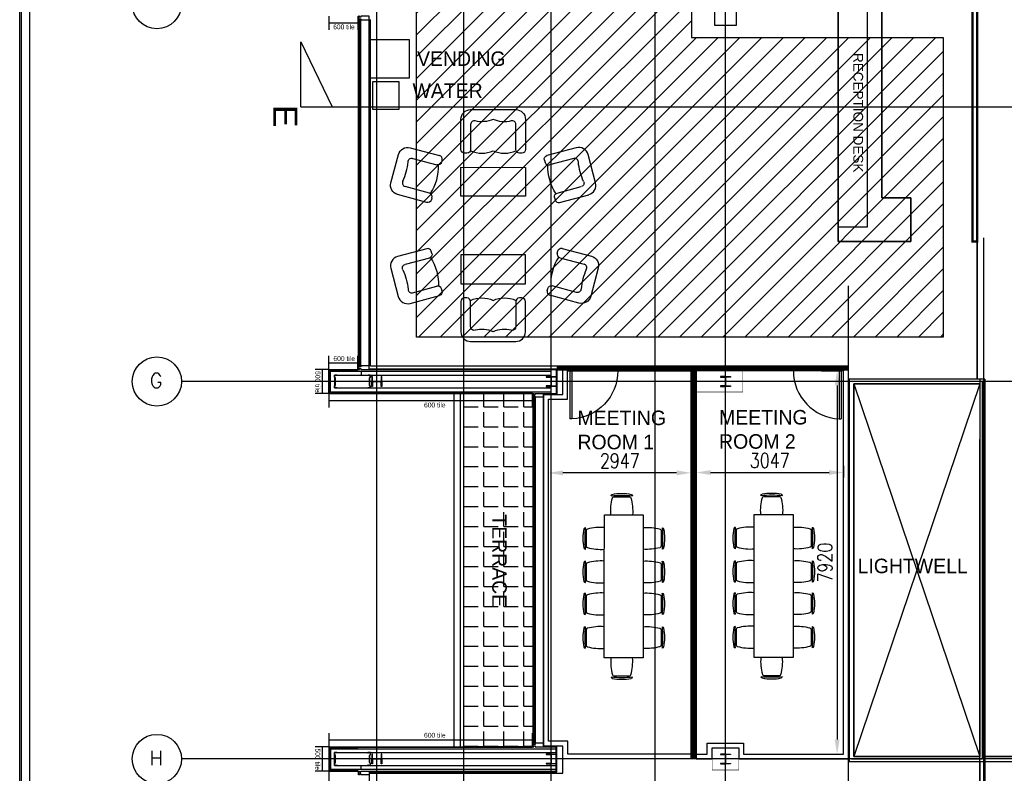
# Model space of a CAD drawing. Header units: millimetres. Extents: x -312551 to 250764, y -35891 to 59426.
# Tile 30 of 256: x -268601 to -248266, y -3087 to 12487. Entities that reach past the tile are written whole.
import ezdxf
from ezdxf.enums import TextEntityAlignment as Align

# ---------------------------------------------------------------- set-up
doc = ezdxf.new("R2010")
doc.units = ezdxf.units.MM
doc.header["$LTSCALE"] = 2.5
for name, color, linetype in [('FO-00 - FURN$0$FURNITURE', 22, 'Continuous'), ('FO-00 - FURN$0$FURNITURE-General', 22, 'Continuous'), ('NF-AS BUILT DIMS', 4, 'Continuous'), ('NF-BUBBLE', 3, 'Continuous'), ('NF-DIM', 4, 'Continuous'), ('REGUS-FURNITURE', 40, 'Continuous')]:
    doc.layers.add(name, color=color, linetype=linetype)
doc.styles.add('ARIEL', font='ARIAL.TTF')
doc.styles.add('ROMANS', font='romans.shx', dxfattribs={"width": 0.8})
doc.styles.add('TITLETEXT', font='ARIAL.TTF')
doc.dimstyles.new('100NFDIM', dxfattribs={"dimscale": 100, "dimtxt": 3, "dimasz": 3, "dimexe": 1, "dimexo": 1, "dimgap": 1, "dimtad": 1, "dimdec": 0, "dimdsep": 46, "dimtxsty": 'ROMANS', "dimcen": 3, "dimclrd": 4, "dimclre": 4, "dimclrt": 1, "dimaunit": 1, "dimadec": 0, "dimazin": 0, "dimtfac": 1, "dimtdec": 0, "dimtmove": 0, "dimatfit": 3, "dimfxl": 0, "dimtolj": 1, "dimarcsym": 0})

# ---------------------------------------------------------------- blocks, each defined once
blk = doc.blocks.new('Door')
at = {"layer": 'REGUS-FURNITURE'}
for p, q in [((0, 0), (0.1, 0)), ((0, 0), (0, -0.05)), ((0.1, 0), (0.1, -0.09)), ((0.1, -0.05), (0, -0.05)), ((0.1, -0.05), (1.09, -0.05)), ((0.1, -0.09), (1.09, -0.09)), ((1.09, -0.09), (1.09, -0.05)), ((0.1, -1.036), (0, -1.036)), ((0, -1.086), (0, -1.036)), ((0, -1.086), (0.1, -1.086)), ((0.1, -1.036), (0.1, -1.086))]:
    blk.add_line(p, q, dxfattribs=at)
blk.add_arc((0.1, -0.045), 0.991, 270, 357.3974, dxfattribs=at)
blk = doc.blocks.new('*D275')
at = {"color": 4, "lineweight": -2}
for p, q in [((-252044, 5229), (-251619, 5229)), ((-251719, 4929), (-251719, -2391)), ((-253391, -2691), (-251619, -2691))]:
    blk.add_line(p, q, dxfattribs=at)
at = {"color": 4}
for points in [[(-251769, 4929), (-251669, 4929), (-251719, 5229)], [(-251769, -2391), (-251669, -2391), (-251719, -2691)]]:
    blk.add_solid(points, dxfattribs=at)
at = {"layer": 'Defpoints', "color": 0}
for p in [(-252144, 5229), (-253491, -2691), (-251719, -2691)]:
    blk.add_point(p, dxfattribs=at)
at = {"color": 1, "insert": (-251969, 1269), "char_height": 300, "attachment_point": 5, "rotation": 90, "style": 'ROMANS'}
blk.add_mtext('\\A1;7920', dxfattribs=at)
blk = doc.blocks.new('*D276')
at = {"layer": 'Defpoints', "color": 0}
for p in [(-254633, 3371), (-251586, 3371), (-251586, 3129)]:
    blk.add_point(p, dxfattribs=at)
at = {"layer": 'NF-AS BUILT DIMS', "color": 4, "lineweight": -2}
for p, q in [((-254633, 3271), (-254633, 3029)), ((-251586, 3271), (-251586, 3029)), ((-254333, 3129), (-251886, 3129))]:
    blk.add_line(p, q, dxfattribs=at)
at = {"layer": 'NF-AS BUILT DIMS', "color": 4}
for points in [[(-254333, 3179), (-254333, 3079), (-254633, 3129)], [(-251886, 3179), (-251886, 3079), (-251586, 3129)]]:
    blk.add_solid(points, dxfattribs=at)
at = {"layer": 'NF-AS BUILT DIMS', "color": 1, "insert": (-253110, 3379), "char_height": 300, "attachment_point": 5, "style": 'ROMANS'}
blk.add_mtext('\\A1;3047', dxfattribs=at)
blk = doc.blocks.new('*D277')
at = {"layer": 'Defpoints', "color": 0}
for p in [(-257681, 3122), (-257681, 3113), (-254733, 3113)]:
    blk.add_point(p, dxfattribs=at)
at = {"layer": 'NF-AS BUILT DIMS', "color": 4, "lineweight": -2}
for p, q in [((-257681, 3213), (-257681, 3222)), ((-255033, 3122), (-257381, 3122)), ((-254733, 3213), (-254733, 3222))]:
    blk.add_line(p, q, dxfattribs=at)
at = {"layer": 'NF-AS BUILT DIMS', "color": 4}
for points in [[(-257381, 3172), (-257381, 3072), (-257681, 3122)], [(-255033, 3172), (-255033, 3072), (-254733, 3122)]]:
    blk.add_solid(points, dxfattribs=at)
at = {"layer": 'NF-AS BUILT DIMS', "color": 1, "insert": (-256207, 3372), "char_height": 300, "attachment_point": 5, "style": 'ROMANS'}
blk.add_mtext('\\A1;2947', dxfattribs=at)
blk = doc.blocks.new('FO-00 - FURN$0$ARMCHAIR')
at = {"layer": 'FO-00 - FURN$0$FURNITURE', "extrusion": (0, 0, -1)}
for p, q in [((-547, 662), (56, 501)), ((-948, -62), (-792, 521)), ((-497, 442), (5, 308)), ((110, 409), (97, 361)), ((97, 361), (97, 363)), ((-151, -275), (-653, -141)), ((-203, -468), (-807, -307)), ((-98, -367), (-111, -415))]:
    blk.add_line(p, q, dxfattribs=at)
for centre, radius, start, end in [((599, 469), 200, 14.9985, 104.9985), ((517, 370), 75, 0.7853, 104.9985), ((-24, 380), 75, 194.9985, 284.9985), ((755, -113), 200, 284.9985, 14.9985), ((184, -396), 75, 194.9985, 284.9985)]:
    blk.add_arc(centre, radius, start, end, dxfattribs=at)
at = {"layer": 'FO-00 - FURN$0$FURNITURE'}
for centre, start, end in [((37, 428), 345.0015, 75.0015), ((-634, -68), 150.7791, 255.0015), ((-171, -348), 345.0015, 75.0015)]:
    blk.add_arc(centre, 75, start, end, dxfattribs=at)
for centre, major_axis, ratio, start_param, end_param in [((-1179, 312), (-219, -818), 0.672379, 1.322569, 1.819337), ((-548, 156), (-198, -739), 0.744338, 1.148639, 1.969873)]:
    blk.add_ellipse(centre, major_axis=major_axis, ratio=ratio, start_param=start_param, end_param=end_param, dxfattribs=at)
blk = doc.blocks.new('FO-00 - FURN$0$2 SEATER SOFA')
at = {"layer": 'FO-00 - FURN$0$FURNITURE', "flags": 128}
blk.add_lwpolyline([(75, 700), (75, 75), (75, 75, -0.414214), (0, 0), (0, 0), (-50, 0), (-50, 0, -0.414214), (-125, 75), (-125, 75), (-125, 595), (-125, 595, 0.488885), (-218, 667), (-218, 667, -0.169183), (-592, 700), (-592, 700, -0.169183), (-965, 667, 0.488934), (-1058, 595), (-1058, 595), (-1058, 75), (-1058, 75, -0.414214), (-1133, 0), (-1133, 0), (-1183, 0), (-1183, 0, -0.414214), (-1258, 75), (-1258, 75), (-1258, 700), (-1258, 700, -0.414214), (-1058, 900), (-1058, 900), (-125, 900), (-125, 900, -0.414214), (75, 700), (75, 700)], format="xyb", close=True, dxfattribs=at)
at = {"layer": 'FO-00 - FURN$0$FURNITURE'}
for centre in [(-825, 570), (-358, 570)]:
    blk.add_arc(centre, 570, 245.8137, 294.1894, dxfattribs=at)
blk = doc.blocks.new('RECEPTION COUCHS')
at = {"layer": 'FO-00 - FURN$0$FURNITURE-General', "flags": 128}
for points in [[(119059, 10536), (117726, 10536), (117726, 11136), (119059, 11135)], [(119059, 9327), (117726, 9327), (117725, 8727), (119059, 8727)]]:
    blk.add_lwpolyline(points, close=True, dxfattribs=at)
at = {"layer": 'FO-00 - FURN$0$FURNITURE'}
for name, p, rotation in [('FO-00 - FURN$0$2 SEATER SOFA', (118984, 11427), 359.9904155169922), ('FO-00 - FURN$0$ARMCHAIR', (117226, 10878), 359.9904155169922), ('FO-00 - FURN$0$ARMCHAIR', (119615, 8993), 179.9904155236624)]:
    blk.add_blockref(name, p, dxfattribs=dict(at, rotation=rotation))
at = {"layer": 'FO-00 - FURN$0$FURNITURE', "xscale": -1}
for name, p, rotation in [('FO-00 - FURN$0$ARMCHAIR', (119559, 10877), 359.9904155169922), ('FO-00 - FURN$0$ARMCHAIR', (117225, 8986), 179.9904155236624), ('FO-00 - FURN$0$2 SEATER SOFA', (118983, 8436), 179.9904155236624)]:
    blk.add_blockref(name, p, dxfattribs=dict(at, rotation=rotation))
blk = doc.blocks.new('VENDING')
at = {"layer": 'FO-00 - FURN$0$FURNITURE'}
blk.add_lwpolyline([(97836, 34878), (98399, 34878), (98399, 35429), (97836, 35429)], close=True, dxfattribs=at)
at = {"layer": 'FO-00 - FURN$0$FURNITURE', "elevation": 0}
blk.add_lwpolyline([(98475, 35473), (99275, 35473), (99275, 34673), (98475, 34673)], close=True, dxfattribs=at)
blk = doc.blocks.new('FO-00 - FURN$0$CHAIR')
at = {"layer": 'FO-00 - FURN$0$FURNITURE'}
for p, q in [((-310, 216), (-537, -16)), ((-284, 271), (-284, 272)), ((-592, -42), (-591, -43))]:
    blk.add_line(p, q, dxfattribs=at)
for centre, radius, start, end in [((228, -536), 981, 124.1013, 147.1632), ((1439, -1722), 2636, 130.8442, 140.4203), ((-305, 251), 30, 45.6322, 124.1013), ((-288, 195), 30, 60.471, 135.6322), ((-803, -714), 1075, 41.6185, 60.471), ((-571, -21), 30, 147.1632, 225.6322), ((-515, -37), 30, 135.6322, 210.7935), ((382, 498, 0), 1075, 210.7935, 229.646)]:
    blk.add_arc(centre, radius, start, end, dxfattribs=at)
blk = doc.blocks.new('table-10')
at = {"layer": 'FO-00 - FURN$0$FURNITURE'}
for p, q in [((159679, 2609), (159679, 3409)), ((159679, 3409), (161084, 3408)), ((161084, 3408), (162634, 3408)), ((162634, 3408), (162634, 2608)), ((161084, 2608), (159679, 2609)), ((162634, 2608), (161084, 2608))]:
    blk.add_line(p, q, dxfattribs=at)
at = {"layer": 'FO-00 - FURN$0$FURNITURE', "xscale": -1}
for p, rotation in [((159941, 3409, 0), 45.62262316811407), ((160635, 3409, 0), 45.62262316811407), ((161296, 3408, 0), 45.62262316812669), ((161990, 3408, 0), 45.62262316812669), ((159679, 2743, 0), 135.6226231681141)]:
    blk.add_blockref('FO-00 - FURN$0$CHAIR', p, dxfattribs=dict(at, rotation=rotation))
at = {"layer": 'FO-00 - FURN$0$FURNITURE'}
for p, rotation in [((162634, 2743, 0), 224.3582078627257), ((159941, 2609, 0), 134.3582078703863), ((160635, 2609, 0), 134.3582078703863), ((161296, 2608, 0), 134.3582078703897), ((161990, 2608, 0), 134.3582078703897)]:
    blk.add_blockref('FO-00 - FURN$0$CHAIR', p, dxfattribs=dict(at, rotation=rotation))
blk = doc.blocks.new('BUBBLEGRID')
at = {"layer": 'NF-BUBBLE'}
blk.add_circle((-678, 0), 678, dxfattribs=at)
at = {"layer": 'NF-BUBBLE', "color": 1, "style": 'ROMANS'}
blk.add_attdef('888', text='', height=400, dxfattribs=at).set_placement((-698, -173), align=Align.CENTER)

msp = doc.modelspace()

# ---------------------------------------------------------------- hatches: boundary and pattern name
at = {"ltscale": 500000}
h = msp.add_hatch(dxfattribs=at)
h.set_pattern_fill('ANSI31', color=8, scale=100, style=0)
h.set_pattern_definition([(45, (-395608.3, 0), (-224.5064, 224.5064), [])])
h.paths.add_polyline_path([(-260405.5, 15510.9), (-258505.5, 15510.9), (-255245.4, 15510.9), (-254725.5, 15510.9), (-254725.5, 12118.9), (-249525.5, 12118.9), (-249525.5, 5929.5), (-260405.5, 5929.5), (-260405.5, 11890.3)])
h = msp.add_hatch()
h.set_pattern_fill('BRASS', color=8, scale=5, style=0)
h.set_pattern_definition([(0, (-395608.31, 0), (0, 31.75), []), (0, (-395608.31, 15.875), (0, 31.75), [15.875, -7.9375])])
h.paths.add_polyline_path([(-255475.1, 5329.5), (-256199.5, 5329.5), (-256199.5, 5229.5), (-255475.1, 5229.5)])
h.paths.add_polyline_path([(-254733.3, 5329.5), (-255475.1, 5329.5), (-255475.1, 5229.5), (-254733.3, 5229.5)])
h.paths.add_polyline_path([(-252672.2, 5329.5), (-253668.3, 5329.5), (-253668.3, 5229.5), (-252672.2, 5229.5)])
h = msp.add_hatch()
h.set_pattern_fill('ANGLE', color=8, scale=1500, style=0)
h.set_pattern_definition([(0, (-2467130.05, -4242199.36), (0, 412.5), [300, -112.5]), (90, (-2467130.05, -4242199.36), (-412.5, 3e-14), [300, -112.5])])
h.paths.add_polyline_path([(-259425.5, 4759.5), (-258005.5, 4759.5), (-258005.5, -2540.5), (-259425.2, -2540.5)])

# ---------------------------------------------------------------- linework, layer by layer
at = {"color": 8}
for p, q in [((-268600.5, -27784), (-268600.5, 58409.3)), ((-268565.5, -27784), (-268565.5, 58409.3)), ((-268390.5, -27784), (-268390.5, 58409.3)), ((-261225.5, -27784), (-261225.5, 58409.3)), ((-254025.5, -27784), (-254025.5, 58409.3)), ((-255475.1, -27784), (-255475.1, 46303.6)), ((-257625.5, -27784), (-257625.5, 32585.1)), ((-259425.5, -27784), (-259425.5, 21323.1)), ((-262218.5, 12559.5), (-262218.5, 12276)), ((-262218.5, 12419.7), (-261618.5, 12419.7)), ((-261618.5, 12559.5), (-261618.5, 12276)), ((-261605.5, 5334.5), (-261605.5, 12484.5)), ((-261580.5, 5334.5), (-261580.5, 12484.5)), ((-261580.5, 5334.5), (-261580.5, 12484.5)), ((-261555.5, 5334.5), (-261555.5, 12484.5)), ((-261555.5, 5334.5), (-261555.5, 12484.5)), ((-261380.5, 5259.5), (-261380.5, 12559.5)), ((-261380.5, 5259.5), (-261380.5, 12559.5)), ((-261355.5, 5329.5), (-261355.5, 12490.3)), ((-248685.8, -3750.4), (-248685.8, 7979.8)), ((-251325.5, 7913), (-251315.5, 7903)), ((-251486.2, -4498.1), (-251486.2, 6990.4)), ((-262218.5, 5259.5), (-262218.5, 5543)), ((-261618.5, 5259.5), (-261618.5, 5543)), ((-262218.5, 5399.2), (-261618.5, 5399.2)), ((-257385.5, 5329.5), (-261355.5, 5329.5)), ((-257385.5, 4744.5), (-257385.5, 5329.5)), ((-262210.5, 5259.5), (-262498, 5259.5)), ((-262354.3, 5259.5), (-262354.3, 4759.5)), ((-262218.5, 4763.5), (-262218.5, 5255.5)), ((-262203.5, 5240.5), (-262218.5, 5255.5)), ((-262210.5, 5259.5), (-261618.5, 5259.5)), ((-262195.5, 5244.5), (-262210.5, 5259.5)), ((-262203.5, 4778.5), (-262203.5, 5240.5)), ((-262195.5, 5244.5), (-261618.5, 5244.5)), ((-262181.5, 5222.5), (-257625.5, 5222.5)), ((-262181.5, 4796.5), (-262181.5, 5222.5)), ((-262181.5, 5222.5), (-261550.5, 5222.5)), ((-262101.5, 5142.5), (-262101.5, 4876.5)), ((-262051.5, 5142.5), (-261408.9, 5142.5)), ((-262041.5, 5142.5), (-257625.5, 5142.5)), ((-261618.5, 5259.5), (-261618.5, 5244.5)), ((-261618.5, 5259.5), (-261618.5, 5244.5)), ((-261618.5, 5259.5), (-261618.5, 5244.5)), ((-261618.5, 5259.5), (-261618.5, 5244.5)), ((-261550.5, 5222.5), (-261550.5, 5142.5)), ((-261380.5, 5274.5), (-257508.9, 5274.5)), ((-261380.5, 5259.5), (-257523.9, 5259.5)), ((-257523.9, 5259.5), (-257523.9, 4759.5)), ((-257508.9, 5274.5), (-257508.9, 4744.5)), ((-231058.6, 5009.5), (-265258.2, 5009.5)), ((-248670.8, 5059.5), (-251473.2, 5059.5)), ((-251473.2, 5059.5), (-251473.2, -2840.5)), ((-248720.8, 5009.5), (-251423.2, 5009.5)), ((-248770.8, 4959.5), (-251373.2, 4959.5)), ((-251373.2, 4959.5), (-251373.2, -2740.5)), ((-251373.2, 4959.5), (-248770.8, -2740.5)), ((-248770.8, 4959.5), (-251373.2, -2740.5)), ((-248770.8, 5059.5), (-248770.8, -2740.5)), ((-248720.8, 5009.5), (-248720.8, -2790.5)), ((-248670.8, 5059.5), (-248670.8, -2840.5)), ((-262210.5, 4759.5), (-262498, 4759.5)), ((-262203.5, 4778.5), (-262218.5, 4763.5)), ((-262218.5, 4759.5), (-262218.5, 4476)), ((-262195.5, 4774.5), (-262210.5, 4759.5)), ((-262210.5, 4759.5), (-261618.5, 4759.5)), ((-262195.5, 4774.5), (-261618.5, 4774.5)), ((-262181.5, 4796.5), (-257625.5, 4796.5)), ((-262051.5, 4876.5), (-257625.5, 4876.5)), ((-261618.5, 4774.5), (-261618.5, 4759.5)), ((-259625.5, -2540.5), (-259625.5, 4759.5)), ((-259500.2, -2540.5), (-259500.2, 4759.5)), ((-259425.2, -2540.5), (-259425.2, 4759.5)), ((-258018.5, 4759.5), (-258018.5, 4476)), ((-258005.5, 4759.5), (-258005.5, -2540.5)), ((-257980.5, 4684.5), (-257980.5, -2465.5)), ((-257955.5, 4684.5), (-257955.5, -2465.5)), ((-257780.5, 4759.5), (-257780.5, -2540.5)), ((-257780.5, 4759.5), (-257523.9, 4759.5)), ((-257780.5, 4744.5), (-257508.9, 4744.5)), ((-257780.5, -2525.5), (-257780.5, 4744.5)), ((-257780.5, 4744.5), (-257385.5, 4744.5)), ((-262218.5, 4619.7), (-258018.5, 4619.7)), ((-248770.8, -4190.5), (-248770.8, 3809.5)), ((-248670.8, -4190.5), (-248670.8, 3809.5)), ((-262218.5, -2257), (-262218.5, -2540.5)), ((-262218.5, -2396.8), (-258018.5, -2396.8)), ((-258018.5, -2257), (-258018.5, -2540.5)), ((-262210.5, -2540.5), (-262498, -2540.5)), ((-262354.3, -2540.5), (-262354.3, -3040.5)), ((-262218.5, -2544.5), (-262218.5, -3036.5)), ((-262203.5, -2559.5), (-262218.5, -2544.5)), ((-262210.5, -2540.5), (-261618.5, -2540.5)), ((-262195.5, -2555.5), (-262210.5, -2540.5)), ((-262203.5, -2559.5), (-262203.5, -3021.5)), ((-262195.5, -2555.5), (-261618.5, -2555.5)), ((-262181.5, -2577.5), (-262181.5, -3003.5)), ((-262181.5, -2577.5), (-257523.9, -2577.5)), ((-261618.5, -2555.5), (-261618.5, -2540.5)), ((-257780.5, -2525.5), (-257508.9, -2525.5)), ((-257380.5, -2525.5), (-257780.5, -2525.5)), ((-257780.5, -2540.5), (-257523.9, -2540.5)), ((-257523.9, -3040.5), (-257523.9, -2540.5)), ((-257508.9, -3055.5), (-257508.9, -2525.5)), ((-257380.5, -3085.5), (-257380.5, -2525.5)), ((-231058.6, -2790.5), (-265258.2, -2790.5)), ((-262101.5, -2923.5), (-262101.5, -2657.5)), ((-262041.5, -2657.5), (-257523.9, -2657.5)), ((-251473.2, -2840.5), (-248670.8, -2840.5)), ((-251423.2, -2790.5), (-248720.8, -2790.5)), ((-251373.2, -2740.5), (-248770.8, -2740.5)), ((-248770.8, -2840.5), (-248770.8, -20240.5)), ((-248670.8, -2840.5), (-248670.8, -20240.5)), ((-262210.5, -3040.5), (-262498, -3040.5)), ((-262203.5, -3021.5), (-262218.5, -3036.5)), ((-262218.5, -3040.5), (-262218.5, -3324)), ((-262195.5, -3025.5), (-262210.5, -3040.5)), ((-262210.5, -3040.5), (-261618.5, -3040.5)), ((-262195.5, -3025.5), (-261618.5, -3025.5)), ((-262181.5, -3003.5), (-257523.9, -3003.5)), ((-262181.5, -3003.5), (-261550.5, -3003.5)), ((-262041.5, -2923.5), (-257523.9, -2923.5)), ((-262041.5, -2923.5), (-261408.9, -2923.5)), ((-261618.5, -3040.5), (-261618.5, -3025.5)), ((-261618.5, -3040.5), (-261618.5, -3025.5)), ((-261618.5, -3040.5), (-261618.5, -3025.5)), ((-261618.5, -3040.5), (-261618.5, -3025.5)), ((-261550.5, -3003.5), (-261550.5, -2923.5)), ((-261380.5, -3040.5), (-257523.9, -3040.5)), ((-261380.5, -3040.5), (-261380.5, -10265.5)), ((-261380.5, -3040.5), (-261380.5, -10265.5)), ((-261380.5, -3055.5), (-257508.9, -3055.5)), ((-261380.5, -3085.5), (-257380.5, -3085.5))]:
    msp.add_line(p, q, dxfattribs=at)
at = {"color": 8, "ltscale": 500000}
for p, q in [((-248670.8, -2740.5), (-247150.5, -2740.5)), ((-248670.8, -2840.5), (-247150.5, -2840.5))]:
    msp.add_line(p, q, dxfattribs=at)
for points in [[(-260405.5, 15510.9), (-258505.5, 15510.9), (-258505.5, 15510.9), (-255245.4, 15510.9), (-254725.5, 15510.9), (-254725.5, 12118.9), (-249525.5, 12118.9), (-249525.5, 5929.5), (-260405.5, 5929.5), (-260405.5, 11890.3), (-260405.5, 11890.3)], [(-256199.5, 5229.5), (-254733.3, 5229.5), (-254733.3, 5329.5), (-256199.5, 5329.5)], [(-254733.3, 5329.5), (-254633.3, 5329.5), (-254633.3, -2790.5), (-254733.3, -2790.5)], [(-252672.2, 5229.5), (-253668.3, 5229.5), (-253668.3, 5329.5), (-252672.2, 5329.5)], [(-257680.5, -2425.5), (-257680.5, 4644.5), (-257285.5, 4644.5), (-257285.5, 5229.5), (-254733.3, 5229.5), (-254733.3, 4744.5), (-254733.3, -2690.5), (-257280.5, -2690.5), (-257280.5, -2425.5)]]:
    msp.add_lwpolyline(points, close=True, dxfattribs=at)
for points in [[(-248825.5, 14120.3), (-246839.5, 14120.3), (-246839.5, 13242), (-247150.5, 13242), (-247150.5, 12377), (-246825.5, 12377), (-246825.5, 9424.5), (-246245.5, 9424.5), (-246245.5, 5994.5), (-246825.5, 5994.5), (-246825.5, 5324.5), (-247185.5, 5324.5), (-247185.5, 4694.5), (-246825.5, 4694.5), (-246825.5, -2515.5), (-247150.5, -2515.5), (-247150.5, -2740.5), (-248670.8, -2740.5), (-248670.8, 5059.5), (-248825.5, 5059.5), (-248825.5, 7903), (-248825.5, 14120.3)], [(-254253, 13244.5), (-254253, 12374.5), (-253798, 12374.5), (-253798, 12720.3)], [(-248825.5, 12720.3), (-248825.5, 5059.5), (-251486.2, 5059.5), (-251486.2, 5329.5), (-261355.5, 5329.5), (-261355.5, 12490.3)], [(-251698.3, 12720.3), (-251698.3, 7903), (-250198.3, 7903), (-250198.3, 8803), (-250798.3, 8803), (-250798.3, 12720.3)], [(-262795.1, 10688.4), (-262795.1, 12028.4), (-262145.1, 10688.4)], [(-262795.1, 10688.4), (-247607.1, 10688.4)], [(-257780.5, -2525.5), (-257780.5, 4744.5), (-257385.5, 4744.5), (-257385.5, 5329.5), (-254633.3, 5329.5), (-254633.3, 4744.5), (-254633.3, -2790.5), (-257380.5, -2790.5), (-257380.5, -2525.5), (-257780.5, -2525.5)]]:
    msp.add_lwpolyline(points, dxfattribs=at)
at = {"color": 8, "const_width": 10}
for points in [[(-254253, 13244.5), (-253798, 13244.5), (-253798, 12374.5), (-254253, 12374.5)], [(-254633.3, 5224.5), (-253665.5, 5224.5), (-253665.5, 4794.5), (-254633.3, 4794.5)], [(-254300.5, -2563), (-253750.5, -2563), (-253750.5, -3018), (-254300.5, -3018)]]:
    msp.add_lwpolyline(points, close=True, dxfattribs=at)
at = {"color": 8}
for points in [[(-251098.3, 12720.3), (-251098.3, 8203), (-251698.3, 8203)], [(-250798.3, 12720.3), (-250798.3, 8803), (-250198.3, 8803), (-250198.3, 7903), (-251698.3, 7903), (-251698.3, 12720.3)], [(-261580.5, 12484.5), (-261580.5, 12507), (-261555.5, 12507), (-261555.5, 12484.5), (-261380.5, 12484.5), (-261380.5, 12559.5), (-261555.5, 12559.5), (-261555.5, 12537), (-261580.5, 12537), (-261580.5, 12559.5), (-261605.5, 12559.5), (-261605.5, 12484.5), (-261580.5, 12484.5)], [(-261580.5, 5259.5), (-261580.5, 5282), (-261555.5, 5282), (-261555.5, 5259.5), (-261380.5, 5259.5), (-261380.5, 5334.5), (-261555.5, 5334.5), (-261555.5, 5312), (-261580.5, 5312), (-261580.5, 5334.5), (-261605.5, 5334.5), (-261605.5, 5259.5), (-261580.5, 5259.5)], [(-254633.3, -2790.5), (-254300.5, -2790.5), (-254300.5, -2563), (-253750.5, -2563), (-253750.5, -2790.5), (-251486.2, -2790.5), (-251486.2, 5329.5), (-254633.3, 5329.5), (-254633.3, -2790.5), (-254300.5, -2790.5)], [(-257980.5, 4759.5), (-257980.5, 4737), (-257955.5, 4737), (-257955.5, 4759.5), (-257780.5, 4759.5), (-257780.5, 4684.5), (-257955.5, 4684.5), (-257955.5, 4707), (-257980.5, 4707), (-257980.5, 4684.5), (-258005.5, 4684.5), (-258005.5, 4759.5), (-257980.5, 4759.5)], [(-257980.5, -2540.5), (-257980.5, -2518), (-257955.5, -2518), (-257955.5, -2540.5), (-257780.5, -2540.5), (-257780.5, -2465.5), (-257955.5, -2465.5), (-257955.5, -2488), (-257980.5, -2488), (-257980.5, -2465.5), (-258005.5, -2465.5), (-258005.5, -2540.5), (-257980.5, -2540.5)], [(-257980.5, -2540.5), (-257980.5, -2518), (-257955.5, -2518), (-257955.5, -2540.5), (-257780.5, -2540.5), (-257780.5, -2465.5), (-257955.5, -2465.5), (-257955.5, -2488), (-257980.5, -2488), (-257980.5, -2465.5), (-258005.5, -2465.5), (-258005.5, -2540.5), (-257980.5, -2540.5)], [(-261580.5, -3040.5), (-261580.5, -3063), (-261555.5, -3063), (-261555.5, -3040.5), (-261380.5, -3040.5), (-261380.5, -3115.5), (-261555.5, -3115.5), (-261555.5, -3093), (-261580.5, -3093), (-261580.5, -3115.5), (-261605.5, -3115.5), (-261605.5, -3040.5), (-261580.5, -3040.5)]]:
    msp.add_lwpolyline(points, dxfattribs=at)
at = {"color": 8, "ltscale": 500000, "const_width": 50}
msp.add_lwpolyline([(-248825.5, 12720.3), (-248825.5, 7903), (-248925.5, 7903), (-248925.5, 12720.3)], dxfattribs=at)
at = {"color": 8}
for points in [[(-262051.5, 5132.5), (-262051.5, 5142.5), (-262101.5, 5142.5), (-262101.5, 5102.5), (-262086.5, 5082.5), (-262086.5, 4936.5), (-262101.5, 4916.5), (-262101.5, 4876.5), (-262051.5, 4876.5), (-262051.5, 4886.5), (-262053.5, 4886.5), (-262053.5, 4878.5), (-262099.5, 4878.5), (-262099.5, 4915.8), (-262084.5, 4935.8), (-262084.5, 5083.1), (-262099.5, 5103.1), (-262099.5, 5140.5), (-262053.5, 5140.5), (-262053.5, 5132.5)], [(-261408.9, 5132.5), (-261408.9, 5142.5), (-261358.9, 5142.5), (-261358.9, 5102.5), (-261373.9, 5082.5), (-261373.9, 4936.5), (-261358.9, 4916.5), (-261358.9, 4876.5), (-261408.9, 4876.5), (-261408.9, 4886.5), (-261406.9, 4886.5), (-261406.9, 4878.5), (-261360.9, 4878.5), (-261360.9, 4915.8), (-261375.9, 4935.8), (-261375.9, 5083.1), (-261360.9, 5103.1), (-261360.9, 5140.5), (-261406.9, 5140.5), (-261406.9, 5132.5)], [(-254633.3, -2690.5), (-254400.5, -2690.5), (-254400.5, -2463), (-253650.5, -2463), (-253650.5, -2690.5), (-251586.2, -2690.5), (-251586.2, 5229.5), (-254633.3, 5229.5)], [(-248670.8, 5059.5), (-251473.2, 5059.5), (-251473.2, -2840.5), (-248670.8, -2840.5)], [(-251373.2, 4959.5), (-248770.8, 4959.5), (-248770.8, -2740.5), (-251373.2, -2740.5)], [(-261610.5, 4759.5), (-261018.5, 4759.5), (-261018.5, 4774.5), (-261610.5, 4774.5)], [(-261010.5, 4759.5), (-260418.5, 4759.5), (-260418.5, 4774.5), (-261010.5, 4774.5)], [(-260410.5, 4759.5), (-259818.5, 4759.5), (-259818.5, 4774.5), (-260410.5, 4774.5)], [(-259810.5, 4759.5), (-259218.5, 4759.5), (-259218.5, 4774.5), (-259810.5, 4774.5)], [(-259425.5, 4759.5), (-258005.5, 4759.5), (-258005.5, -2540.5), (-259425.2, -2540.5)], [(-259210.5, 4759.5), (-258618.5, 4759.5), (-258618.5, 4774.5), (-259210.5, 4774.5)], [(-258610.5, 4759.5), (-258018.5, 4759.5), (-258018.5, 4774.5), (-258610.5, 4774.5)], [(-261610.5, -2540.5), (-261018.5, -2540.5), (-261018.5, -2555.5), (-261610.5, -2555.5)], [(-261010.5, -2540.5), (-260418.5, -2540.5), (-260418.5, -2555.5), (-261010.5, -2555.5)], [(-260410.5, -2540.5), (-259818.5, -2540.5), (-259818.5, -2555.5), (-260410.5, -2555.5)], [(-259810.5, -2540.5), (-259218.5, -2540.5), (-259218.5, -2555.5), (-259810.5, -2555.5)], [(-259210.5, -2540.5), (-258618.5, -2540.5), (-258618.5, -2555.5), (-259210.5, -2555.5)], [(-258610.5, -2540.5), (-258018.5, -2540.5), (-258018.5, -2555.5), (-258610.5, -2555.5)], [(-262051.5, -2913.5), (-262051.5, -2923.5), (-262101.5, -2923.5), (-262101.5, -2883.5), (-262086.5, -2863.5), (-262086.5, -2717.5), (-262101.5, -2697.5), (-262101.5, -2657.5), (-262051.5, -2657.5), (-262051.5, -2667.5), (-262053.5, -2667.5), (-262053.5, -2659.5), (-262099.5, -2659.5), (-262099.5, -2696.9), (-262084.5, -2716.9), (-262084.5, -2864.2), (-262099.5, -2884.2), (-262099.5, -2921.5), (-262053.5, -2921.5), (-262053.5, -2913.5)], [(-261408.9, -2913.5), (-261408.9, -2923.5), (-261358.9, -2923.5), (-261358.9, -2883.5), (-261373.9, -2863.5), (-261373.9, -2717.5), (-261358.9, -2697.5), (-261358.9, -2657.5), (-261408.9, -2657.5), (-261408.9, -2667.5), (-261406.9, -2667.5), (-261406.9, -2659.5), (-261360.9, -2659.5), (-261360.9, -2696.9), (-261375.9, -2716.9), (-261375.9, -2864.2), (-261360.9, -2884.2), (-261360.9, -2921.5), (-261406.9, -2921.5), (-261406.9, -2913.5)]]:
    msp.add_lwpolyline(points, close=True, dxfattribs=at)
for points in [[(-261123.9, 5009.5), (-261123.9, 5111.1), (-261134.9, 5111.1), (-261134.9, 5023.8, -0.4142136), (-261145.6, 5013.1), (-261305.4, 5013.1, -0.4142136), (-261316.1, 5023.8), (-261316.1, 5111.1), (-261327.1, 5111.1), (-261327.1, 5009.5)], [(-257625.5, 5111.1), (-257727.1, 5111.1), (-257727.1, 5100.1), (-257639.9, 5100.1, -0.4142136), (-257629.2, 5089.4), (-257629.2, 4929.6, -0.4142136), (-257639.9, 4918.9), (-257727.1, 4918.9), (-257727.1, 4907.9), (-257625.5, 4907.9)], [(-257625.5, 5111.1), (-257523.9, 5111.1), (-257523.9, 5100.1), (-257611.2, 5100.1, 0.4142136), (-257621.9, 5089.4), (-257621.9, 4929.6, 0.4142136), (-257611.2, 4918.9), (-257523.9, 4918.9), (-257523.9, 4907.9), (-257625.5, 4907.9)], [(-254025.5, 5111.1), (-254127.1, 5111.1), (-254127.1, 5100.1), (-254039.9, 5100.1, -0.4142136), (-254029.2, 5089.4), (-254029.2, 4929.6, -0.4142136), (-254039.9, 4918.9), (-254127.1, 4918.9), (-254127.1, 4907.9), (-254025.5, 4907.9)], [(-254025.5, 5111.1), (-253923.9, 5111.1), (-253923.9, 5100.1), (-254011.2, 5100.1, 0.4142136), (-254021.9, 5089.4), (-254021.9, 4929.6, 0.4142136), (-254011.2, 4918.9), (-253923.9, 4918.9), (-253923.9, 4907.9), (-254025.5, 4907.9)], [(-261123.9, 5009.5), (-261123.9, 4907.9), (-261134.9, 4907.9), (-261134.9, 4995.1, 0.4142136), (-261145.6, 5005.8), (-261305.4, 5005.8, 0.4142136), (-261316.1, 4995.1), (-261316.1, 4907.9), (-261327.1, 4907.9), (-261327.1, 5009.5)], [(-261123.9, -2790.5), (-261123.9, -2688.9), (-261134.9, -2688.9), (-261134.9, -2776.2, -0.4142136), (-261145.6, -2786.9), (-261305.4, -2786.9, -0.4142136), (-261316.1, -2776.2), (-261316.1, -2688.9), (-261327.1, -2688.9), (-261327.1, -2790.5)], [(-261123.9, -2790.5), (-261123.9, -2688.9), (-261134.9, -2688.9), (-261134.9, -2776.2, -0.4142136), (-261145.6, -2786.9), (-261305.4, -2786.9, -0.4142136), (-261316.1, -2776.2), (-261316.1, -2688.9), (-261327.1, -2688.9), (-261327.1, -2790.5)], [(-261123.9, -2790.5), (-261123.9, -2892.1), (-261134.9, -2892.1), (-261134.9, -2804.9, 0.4142136), (-261145.6, -2794.2), (-261305.4, -2794.2, 0.4142136), (-261316.1, -2804.9), (-261316.1, -2892.1), (-261327.1, -2892.1), (-261327.1, -2790.5)], [(-261123.9, -2790.5), (-261123.9, -2892.1), (-261134.9, -2892.1), (-261134.9, -2804.9, 0.4142136), (-261145.6, -2794.2), (-261305.4, -2794.2, 0.4142136), (-261316.1, -2804.9), (-261316.1, -2892.1), (-261327.1, -2892.1), (-261327.1, -2790.5)], [(-257625.5, -2688.9), (-257727.1, -2688.9), (-257727.1, -2699.9), (-257639.9, -2699.9, -0.4142136), (-257629.2, -2710.6), (-257629.2, -2870.4, -0.4142136), (-257639.9, -2881.1), (-257727.1, -2881.1), (-257727.1, -2892.1), (-257625.5, -2892.1)], [(-257625.5, -2688.9), (-257523.9, -2688.9), (-257523.9, -2699.9), (-257611.2, -2699.9, 0.4142136), (-257621.9, -2710.6), (-257621.9, -2870.4, 0.4142136), (-257611.2, -2881.1), (-257523.9, -2881.1), (-257523.9, -2892.1), (-257625.5, -2892.1)], [(-254025.5, -2688.9), (-254127.1, -2688.9), (-254127.1, -2699.9), (-254039.9, -2699.9, -0.4142136), (-254029.2, -2710.6), (-254029.2, -2870.4, -0.4142136), (-254039.9, -2881.1), (-254127.1, -2881.1), (-254127.1, -2892.1), (-254025.5, -2892.1)], [(-254025.5, -2688.9), (-253923.9, -2688.9), (-253923.9, -2699.9), (-254011.2, -2699.9, 0.4142136), (-254021.9, -2710.6), (-254021.9, -2870.4, 0.4142136), (-254011.2, -2881.1), (-253923.9, -2881.1), (-253923.9, -2892.1), (-254025.5, -2892.1)]]:
    msp.add_lwpolyline(points, format="xyb", dxfattribs=at)
at = {"layer": 'NF-DIM', "color": 170, "ltscale": 500000, "const_width": 100}
for points in [[(-251486.2, 5287.4), (-257508.9, 5287.4)], [(-254683.3, -2790.5), (-254683.3, 5329.5)]]:
    msp.add_lwpolyline(points, dxfattribs=at)

# ---------------------------------------------------------------- block references
at = {"color": 8, "xscale": 0.75, "yscale": 0.75, "zscale": 0.75}
for p, values in [((-265258.2, 12809.5), {'888': 'F'}), ((-265258.2, 5009.5), {'888': 'G'}), ((-265258.2, -2790.5), {'888': 'H'})]:
    msp.add_blockref('BUBBLEGRID', p, dxfattribs=at).add_auto_attribs(values)
at = {"color": 8}
for name, p, rotation in [('VENDING', (-225882.6, -87198.2, 0), 90), ('table-10', (-259135.1, 161933.6), 270), ('table-10', (-256037.9, 161941.6), 270)]:
    msp.add_blockref(name, p, dxfattribs=dict(at, rotation=rotation))
msp.add_blockref('RECEPTION COUCHS', (-377213.7, -1699.1), dxfattribs=at)
at = {"color": 8, "yscale": 1000, "zscale": 1000}
for p, xscale, rotation in [((-257285.5, 5329.5), -1000, 90), ((-251586.2, 5329.5), 1000, 270)]:
    msp.add_blockref('Door', p, dxfattribs=dict(at, xscale=xscale, rotation=rotation))

# ---------------------------------------------------------------- texts
at = {"color": 8, "style": 'ARIEL'}
msp.add_text('RECEPTION DESK', height=200, rotation=269.98545, dxfattribs=at).set_placement((-251382.2, 11798.6))
at = {"color": 8}
msp.add_text('TERRACE', height=300, rotation=270, dxfattribs=at).set_placement((-258842, 2264.3))
msp.add_text('LIGHTWELL', height=300, dxfattribs=at).set_placement((-251295.2, 1049))
at = {"color": 8, "attachment_point": 1}
for s, insert, char_height, width in [('600 tile', (-262126.1, 12388.9), 100, 1820.019), ('VENDING', (-260393.9, 11831.5, 0), 300, 2089.638), ('WATER', (-260487.1, 11172, 0), 300, 2089.638), ('600 tile', (-262121.3, 5534.4), 100, 1820.019), ('600 tile', (-260249.7, 4574.5), 100, 1820.019), ('MEETING ROOM 1', (-257081.2, 4409.5), 300, 2089.638), ('MEETING ROOM 2', (-254156.7, 4421.6), 300, 2089.638), ('600 tile', (-260249.7, -2249.9), 100, 1820.019)]:
    msp.add_mtext(s, dxfattribs=dict(at, insert=insert, char_height=char_height, width=width))
at = {"color": 8, "insert": (-262864.5, 10724.4), "char_height": 500, "width": 2089.638, "attachment_point": 1, "rotation": 270, "style": 'TITLETEXT'}
msp.add_mtext('E', dxfattribs=at)
at = {"color": 8, "char_height": 100, "width": 1820.019, "attachment_point": 1, "rotation": 270}
for insert in [(-262393.8, 5226.4), (-262393.8, -2573.6)]:
    msp.add_mtext('500 tile', dxfattribs=dict(at, insert=insert))

# ---------------------------------------------------------------- dimensions: what is measured, and where the dimension line sits
at = {"color": 8}
dim = msp.add_linear_dim(base=(-251719.1, -2690.5), p1=(-252144.1, 5229.5), p2=(-253490.6, -2690.5), angle=90, dimstyle='100NFDIM', dxfattribs=at)
dim.commit()
dim.dimension.update_dxf_attribs({"geometry": '*D275', "text_midpoint": (-251969.1, 1269.5)})
at = {"layer": 'NF-AS BUILT DIMS', "color": 8}
for base, p1, p2, picture, middle in [((-257680.5, 3121.5), (-254733.3, 3113), (-257680.5, 3113), '*D277', (-256206.9, 3371.5)), ((-251586.2, 3129.5), (-254633.3, 3371.5), (-251586.2, 3371.5), '*D276', (-253109.8, 3379.5))]:
    dim = msp.add_linear_dim(base=base, p1=p1, p2=p2, dimstyle='100NFDIM', dxfattribs=at)
    dim.commit()
    dim.dimension.update_dxf_attribs({"geometry": picture, "text_midpoint": middle})

doc.saveas('drawing.dxf')
